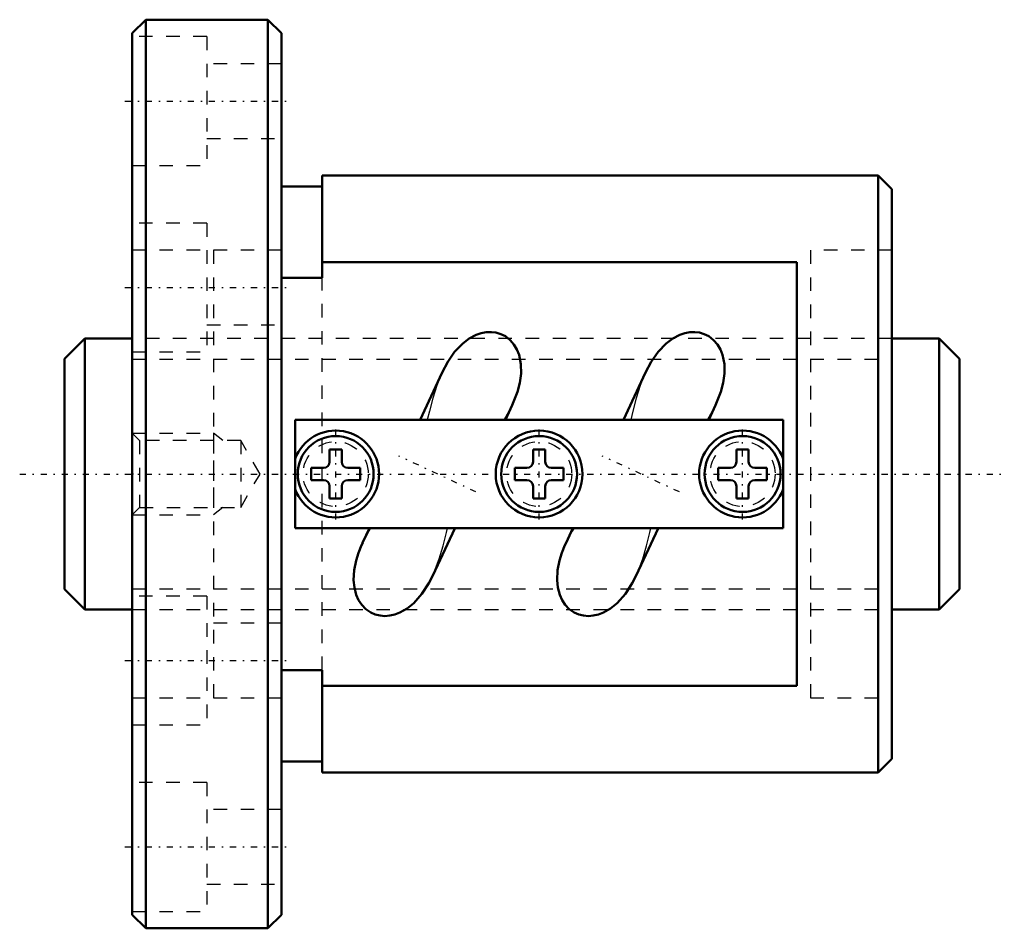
# Model space of a CAD drawing. Header units: millimetres. Extents: x -8.3 to 64.3, y -33.5 to 33.5.
import ezdxf

# ---------------------------------------------------------------- set-up
doc = ezdxf.new("R2010")
doc.units = ezdxf.units.MM
doc.linetypes.add('Center', pattern=[1.5, 0.45, -0.5, 0.05, -0.5])
doc.linetypes.add('Dashed', pattern=[2, 1, -1])
for name, color, linetype, lineweight in [('2d ConnectionPoints', 7, 'Continuous', 50), ('AM_0', 7, 'Continuous', 50), ('AM_5', 3, 'Continuous', 25), ('AM_7', 7, 'Center', 25), ('AM_9', 6, 'Dashed', 25)]:
    doc.layers.add(name, color=color, linetype=linetype, lineweight=lineweight)

# ---------------------------------------------------------------- blocks, each defined once
blk = doc.blocks.new('1_N00SBN2005V_5Nut_0_in_SBN2005V_5G0_66LC0_0000__0')
at = {"layer": 'AM_0'}
for p, q in [((1, 33.5), (0, 32.5)), ((1, 33.5), (1, -33.5)), ((10, 33.5), (1, 33.5)), ((10, 33.5), (10, -33.5)), ((11, 32.5), (10, 33.5)), ((0, 32.5), (0, -32.5)), ((11, 32.5), (11, -32.5)), ((14, 14.463), (14, 22)), ((55, 22), (14, 22)), ((55, 22), (55, -22)), ((56, 21), (55, 22)), ((14, 21.2), (11, 21.2)), ((56, 21), (56, -21)), ((14, 15.612), (49, 15.612)), ((49, -15.612), (49, 15.612)), ((11, 14.463), (14, 14.463)), ((22.847, 7.489), (21.224, 4.006)), ((37.847, 7.489), (36.224, 4.006)), ((27.513, 4.006), (28.013, 5.079)), ((42.513, 4.006), (43.013, 5.079)), ((48, 4), (12, 4)), ((12, 4), (12, -4)), ((48, -4), (48, 4)), ((14.55, 1.8), (14.55, 0.9)), ((15.45, 1.8), (14.55, 1.8)), ((15.45, 0.9), (15.45, 1.8)), ((30.45, 1.8), (29.55, 1.8)), ((29.55, 1.8), (29.55, 0.9)), ((30.45, 0.9), (30.45, 1.8)), ((44.55, 1.8), (44.55, 0.9)), ((45.45, 1.8), (44.55, 1.8)), ((45.45, 0.9), (45.45, 1.8)), ((13.2, 0.45), (13.2, -0.45)), ((14.1, 0.45), (13.2, 0.45)), ((16.8, 0.45), (15.9, 0.45)), ((16.8, -0.45), (16.8, 0.45)), ((28.2, 0.45), (28.2, -0.45)), ((29.1, 0.45), (28.2, 0.45)), ((31.8, 0.45), (30.9, 0.45)), ((31.8, -0.45), (31.8, 0.45)), ((44.1, 0.45), (43.2, 0.45)), ((43.2, 0.45), (43.2, -0.45)), ((46.8, 0.45), (45.9, 0.45)), ((46.8, -0.45), (46.8, 0.45)), ((13.2, -0.45), (14.1, -0.45)), ((15.9, -0.45), (16.8, -0.45)), ((28.2, -0.45), (29.1, -0.45)), ((30.9, -0.45), (31.8, -0.45)), ((43.2, -0.45), (44.1, -0.45)), ((45.9, -0.45), (46.8, -0.45)), ((14.55, -0.9), (14.55, -1.8)), ((15.45, -1.8), (15.45, -0.9)), ((29.55, -0.9), (29.55, -1.8)), ((30.45, -1.8), (30.45, -0.9)), ((44.55, -0.9), (44.55, -1.8)), ((45.45, -1.8), (45.45, -0.9)), ((14.55, -1.8), (15.45, -1.8)), ((29.55, -1.8), (30.45, -1.8)), ((44.55, -1.8), (45.45, -1.8)), ((12, -4), (48, -4)), ((17.488, -4.006), (16.986, -5.08)), ((22.153, -7.489), (23.776, -4.007)), ((32.488, -4.006), (31.986, -5.08)), ((37.153, -7.489), (38.776, -4.007)), ((14, -14.463), (11, -14.463)), ((14, -22), (14, -14.463)), ((49, -15.612), (14, -15.612)), ((55, -22), (56, -21)), ((11, -21.2), (14, -21.2)), ((14, -22), (55, -22)), ((0, -32.5), (1, -33.5)), ((10, -33.5), (11, -32.5)), ((1, -33.5), (10, -33.5))]:
    blk.add_line(p, q, dxfattribs=at)
for points in [[(28.007, 5.067), (28.405, 6.069), (28.576, 6.728), (28.668, 7.412), (28.659, 8.094), (28.521, 8.785), (28.364, 9.181), (28.141, 9.557), (27.861, 9.88), (27.511, 10.152), (27.18, 10.319), (26.813, 10.428), (26.466, 10.469), (26.107, 10.456), (25.734, 10.386), (25.366, 10.262), (24.849, 9.992), (24.369, 9.632), (23.77, 9.007), (23.262, 8.276), (22.842, 7.476)], [(43.007, 5.067), (43.405, 6.069), (43.576, 6.728), (43.668, 7.412), (43.659, 8.094), (43.521, 8.785), (43.364, 9.181), (43.141, 9.557), (42.861, 9.88), (42.511, 10.152), (42.18, 10.319), (41.813, 10.428), (41.466, 10.469), (41.107, 10.456), (40.734, 10.386), (40.366, 10.262), (39.849, 9.992), (39.369, 9.632), (38.77, 9.007), (38.262, 8.276), (37.842, 7.476)], [(16.992, -5.069), (16.905, -5.259), (16.683, -5.81), (16.505, -6.378), (16.364, -7.089), (16.324, -7.828), (16.378, -8.369), (16.52, -8.908), (16.693, -9.292), (16.931, -9.653), (17.224, -9.957), (17.584, -10.208), (17.917, -10.355), (18.282, -10.445), (18.633, -10.471), (18.992, -10.443), (19.369, -10.357), (19.739, -10.216), (20.266, -9.916), (20.751, -9.524), (21.359, -8.841), (21.867, -8.052), (22.158, -7.476)], [(31.992, -5.069), (31.905, -5.259), (31.683, -5.81), (31.505, -6.378), (31.364, -7.089), (31.324, -7.828), (31.378, -8.369), (31.52, -8.908), (31.693, -9.292), (31.931, -9.653), (32.224, -9.957), (32.584, -10.208), (32.917, -10.355), (33.282, -10.445), (33.633, -10.471), (33.992, -10.443), (34.369, -10.357), (34.739, -10.216), (35.266, -9.916), (35.751, -9.524), (36.359, -8.841), (36.867, -8.052), (37.158, -7.476)]]:
    blk.add_lwpolyline(points, dxfattribs=at)
for centre, radius in [((30, 0), 3.2), ((15, 0), 2.8), ((30, 0), 2.8), ((45, 0), 2.8)]:
    blk.add_circle(centre, radius, dxfattribs=at)
for centre, radius, start, end in [((15, 0), 3.2, 200.36413, 159.63587), ((45, 0), 3.2, 20.36413, 339.63587), ((14.1, 0.9), 0.45, 270, 0), ((15.9, 0.9), 0.45, 180, 270), ((29.1, 0.9), 0.45, 270, 0), ((30.9, 0.9), 0.45, 180, 270), ((44.1, 0.9), 0.45, 270, 0), ((45.9, 0.9), 0.45, 180, 270), ((14.1, -0.9), 0.45, 360, 90), ((15.9, -0.9), 0.45, 90, 180), ((29.1, -0.9), 0.45, 360, 90), ((30.9, -0.9), 0.45, 90, 180), ((44.1, -0.9), 0.45, 360, 90), ((45.9, -0.9), 0.45, 90, 180)]:
    blk.add_arc(centre, radius, start, end, dxfattribs=at)
at = {"layer": 'AM_5', "linetype": 'Dashed'}
for p, q in [((0, 3), (6, 3)), ((6.69, 2.458), (6, 3)), ((6, 3), (6, -3)), ((6.69, -2.458), (6, -3)), ((0, -3), (6, -3))]:
    blk.add_line(p, q, dxfattribs=at)
at = {"layer": 'AM_7'}
for p, q in [((-0.55, 27.5), (11.55, 27.5)), ((-0.55, 13.75), (11.55, 13.75)), ((15, -3.36), (15, 3.36)), ((30, -3.36), (30, 3.36)), ((45, -3.36), (45, 3.36)), ((25.341, -1.325), (19.659, 1.325)), ((40.341, -1.325), (34.659, 1.325)), ((-0.55, -13.75), (11.55, -13.75)), ((-0.55, -27.5), (11.55, -27.5))]:
    blk.add_line(p, q, dxfattribs=at)
at = {"layer": 'AM_9'}
for p, q in [((5.5, 32.25), (0, 32.25)), ((5.5, 32.25), (5.5, 22.75)), ((11, 30.25), (5.5, 30.25)), ((5.5, 24.75), (11, 24.75)), ((0, 22.75), (5.5, 22.75)), ((5.5, 18.5), (0, 18.5)), ((5.5, 18.5), (5.5, 9)), ((11, 16.5), (0, 16.5)), ((6, 16.5), (6, -16.5)), ((50, 16.5), (50, -16.5)), ((56, 16.5), (50, 16.5)), ((14, -14.463), (14, 14.463)), ((5.5, 11), (11, 11)), ((50, 10), (6, 10)), ((0, 9), (5.5, 9)), ((0.541, 2.458), (0, 3)), ((8, 2.458), (0.541, 2.458)), ((0.541, 2.458), (0.541, -2.458)), ((9.419, 0), (8, 2.458)), ((8, 2.458), (8, -2.458)), ((8, -2.458), (9.419, 0)), ((0, -3), (0.541, -2.458)), ((0.541, -2.458), (8, -2.458)), ((5.5, -9), (0, -9)), ((5.5, -9), (5.5, -18.5)), ((6, -10), (50, -10)), ((11, -11), (5.5, -11)), ((0, -16.5), (11, -16.5)), ((50, -16.5), (56, -16.5)), ((0, -18.5), (5.5, -18.5)), ((5.5, -22.75), (0, -22.75)), ((5.5, -22.75), (5.5, -32.25)), ((11, -24.75), (5.5, -24.75)), ((5.5, -30.25), (11, -30.25)), ((0, -32.25), (5.5, -32.25))]:
    blk.add_line(p, q, dxfattribs=at)
for points in [[(22.842, 7.476), (22.818, 7.425), (22.462, 6.534), (22.164, 5.594), (21.912, 4.641), (21.756, 4)], [(37.842, 7.476), (37.818, 7.425), (37.462, 6.534), (37.164, 5.594), (36.912, 4.641), (36.756, 4)], [(27.427, 4), (27.975, 4.999), (28.007, 5.067)], [(42.427, 4), (42.975, 4.999), (43.007, 5.067)], [(17.573, -4), (17.442, -4.219), (16.992, -5.069)], [(22.158, -7.476), (22.293, -7.169), (22.635, -6.249), (22.921, -5.287), (23.168, -4.315), (23.244, -4)], [(32.573, -4), (32.442, -4.219), (31.992, -5.069)], [(37.158, -7.476), (37.293, -7.169), (37.635, -6.249), (37.921, -5.287), (38.168, -4.315), (38.244, -4)]]:
    blk.add_lwpolyline(points, dxfattribs=at)
for centre in [(15, 0), (30, 0), (45, 0)]:
    blk.add_circle(centre, 2.4, dxfattribs=at)
blk = doc.blocks.new('2_N010SBN2005V_50Shaft_0_in_SBN2005V_5G0_66LC0_0000__0')
at = {"layer": 'AM_0'}
for p, q in [((-3.5, 10), (-5, 8.5)), ((0, 10), (-3.5, 10)), ((-3.5, 10), (-3.5, -10)), ((59.5, 10), (56, 10)), ((61, 8.5), (59.5, 10)), ((59.5, 10), (59.5, -10)), ((-5, 8.5), (-5, -8.5)), ((61, 8.5), (61, -8.5)), ((-5, -8.5), (-3.5, -10)), ((59.5, -10), (61, -8.5)), ((-3.5, -10), (0, -10)), ((56, -10), (59.5, -10))]:
    blk.add_line(p, q, dxfattribs=at)
at = {"layer": 'AM_5', "linetype": 'Dashed'}
for p, q in [((0, 8.4665), (56, 8.4665)), ((0, -8.4665), (56, -8.4665))]:
    blk.add_line(p, q, dxfattribs=at)
at = {"layer": 'AM_7'}
blk.add_line((-8.3, 0), (64.3, 0), dxfattribs=at)
at = {"layer": 'AM_9'}
for p, q in [((56, 10), (0, 10)), ((0, -10), (56, -10))]:
    blk.add_line(p, q, dxfattribs=at)

msp = doc.modelspace()

# ---------------------------------------------------------------- linework, layer by layer
at = {"layer": '2d ConnectionPoints'}
msp.add_point((0, 0), dxfattribs=at)

# ---------------------------------------------------------------- block references
for name in ['1_N00SBN2005V_5Nut_0_in_SBN2005V_5G0_66LC0_0000__0', '2_N010SBN2005V_50Shaft_0_in_SBN2005V_5G0_66LC0_0000__0']:
    msp.add_blockref(name, (0, 0))

doc.saveas('drawing.dxf')
